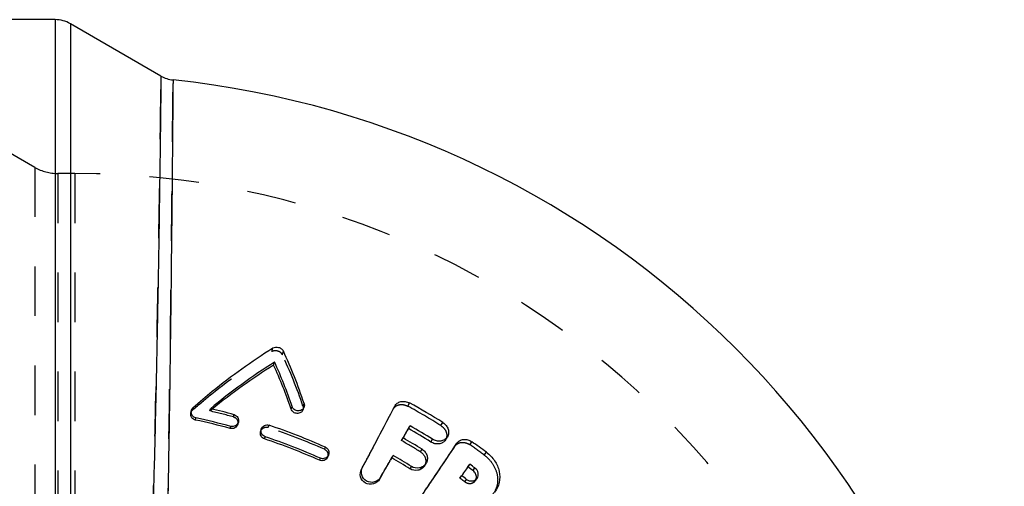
# Model space of a CAD drawing. Header units: millimetres. Extents: x 378 to 617, y 378 to 617.
# Tile 4 of 4: x 479 to 609, y 555 to 617. Entities that reach past the tile are written whole.
import ezdxf

# ---------------------------------------------------------------- set-up
doc = ezdxf.new("R2010")
doc.units = ezdxf.units.MM
doc.header["$LTSCALE"] = 65.185185
doc.linetypes.add('HIDDEN', pattern=[0.2, 0.1, -0.1])
doc.layers.add('KOERPER', color=7, linetype='CONTINUOUS')
doc.layers.add('KONST.EL_MIT_GEO', color=7, linetype='CONTINUOUS')

msp = doc.modelspace()

# ---------------------------------------------------------------- linework, layer by layer
at = {"layer": 'KOERPER', "color": 7, "linetype": 'Continuous'}
for p, q in [((484.05, 616.73), (412.63, 616.73)), ((497.97, 609.31), (486.05, 616.19))]:
    msp.add_line(p, q, dxfattribs=at)
at = {"layer": 'KOERPER', "color": 8, "linetype": 'HIDDEN'}
for q in [(484.38, 596.48), (486.63, 547.98)]:
    msp.add_line((486.63, 596.48), q, dxfattribs=at)
at = {"layer": 'KOERPER', "color": 7, "linetype": 'Continuous'}
msp.add_arc((486.63, 486.48), 123, 6.0362, 83.9639, dxfattribs=at)
at = {"layer": 'KOERPER', "color": 8, "linetype": 'HIDDEN'}
msp.add_arc((486.63, 486.48), 110, 0, 90, dxfattribs=at)
at = {"layer": 'KONST.EL_MIT_GEO', "color": 7, "linetype": 'Continuous'}
for p, q in [((484.05, 616.73), (484.05, 490.36)), ((486.05, 616.19), (486.05, 490.81)), ((512.78, 571.25), (512.91, 571.67)), ((501.96, 565.24), (501.9, 564.94)), ((515.1, 565.47), (515.22, 565.81)), ((516.65, 565.38), (516.79, 565.73)), ((502.51, 564.03), (502.57, 564.31)), ((508.07, 563.48), (508.15, 563.77)), ((507.09, 562.92), (507.16, 563.2)), ((511.17, 562.83), (511.08, 562.54)), ((511.58, 561.56), (511.67, 561.83)), ((533.48, 561.13), (533.71, 561.5)), ((535.4, 561.41), (535.65, 561.79)), ((525.78, 560.22), (525.95, 560.54)), ((518.83, 558.74), (518.94, 559)), ((519.87, 559.14), (520, 559.42)), ((528.33, 559.04), (528.15, 558.73)), ((528.41, 559.18), (528.33, 559.04)), ((528.51, 559.36), (528.41, 559.18)), ((530.74, 557.61), (530.93, 557.92)), ((532.63, 557.97), (532.83, 558.29)), ((539.02, 557.37), (539.28, 557.71)), ((526.72, 556.25), (526.87, 556.52)), ((533.36, 555.67), (533.56, 555.97))]:
    msp.add_line(p, q, dxfattribs=at)
at = {"layer": 'KONST.EL_MIT_GEO', "color": 8, "linetype": 'HIDDEN'}
for p, q in [((481.38, 597.28), (471.52, 602.97)), ((481.38, 597.28), (481.38, 498.67)), ((484.38, 596.48), (484.38, 499.48)), ((486.63, 596.48), (484.38, 596.48)), ((512.54, 573.07), (512.68, 573.52)), ((513.93, 572.63), (514.07, 573.08)), ((516.66, 565.87), (516.8, 566.22)), ((530.44, 565.86), (530.66, 566.27)), ((502.16, 565.39), (502.22, 565.69)), ((504.41, 565.22), (504.48, 565.52)), ((504.72, 565.47), (504.6, 565.37)), ((528.52, 565.46), (528.74, 565.86)), ((507.51, 564.44), (507.6, 564.74)), ((534.8, 563.29), (535.05, 563.69)), ((512.09, 563.05), (512.19, 563.35)), ((530.53, 562.9), (530.74, 563.28)), ((529.63, 561.32), (529.83, 561.67)), ((538.6, 560.78), (538.87, 561.17)), ((519.48, 560.18), (519.61, 560.46)), ((525.78, 560.22), (525.95, 560.54)), ((525.78, 560.22), (525.87, 560.39)), ((525.87, 560.39), (525.95, 560.54)), ((532.11, 559.84), (532.32, 560.18)), ((536.65, 560.59), (536.9, 560.97)), ((540.51, 559.41), (540.79, 559.79)), ((528.23, 558.87), (528.15, 558.74)), ((528.23, 558.87), (528.41, 559.18)), ((528.32, 559.02), (528.23, 558.87)), ((528.33, 559.04), (528.32, 559.02)), ((524.36, 557.55), (524.5, 557.83)), ((524.36, 557.55), (524.5, 557.82)), ((538.36, 557.85), (538.61, 558.2)), ((533.36, 555.67), (533.56, 555.97)), ((533.46, 555.82), (533.56, 555.97)), ((537.3, 556.37), (537.53, 556.69)), ((537.94, 555.9), (538.18, 556.22)), ((539.31, 556.01), (539.56, 556.35)), ((533.36, 555.67), (533.46, 555.82))]:
    msp.add_line(p, q, dxfattribs=at)
at = {"layer": 'KONST.EL_MIT_GEO', "color": 7, "linetype": 'Continuous'}
for centre, radius, start, end in [((484.05, 612.73), 4, 60, 90), ((499.97, 612.77), 4, 240, 263.9672), ((456.61, 546.3), 63.4, 18.3175, 24.9908), ((555.91, 503.85), 80.3, 122.3787, 129.8293), ((455.56, 545.67), 62.97, 18.6564, 24.3912), ((555.02, 503.81), 79.58, 122.0621, 129.21), ((456.1, 545.17), 62.4, 18.9862, 24.7088), ((486.63, 486.48), 91.15, 57.906, 61.1061), ((485.35, 483.02), 84.69, 74.7712, 76.9458), ((117.39, 777.53), 462.61, 332.0272, 332.771), ((129.94, 770.47), 448.21, 332.071, 332.7806), ((485.34, 483.02), 82.81, 74.7734, 78.0316), ((485.32, 482.96), 83.15, 74.7703, 78.0266), ((485.85, 484.63), 83, 66, 71.4972), ((92.09, 810.14), 503.35, 330.4195, 330.6304), ((486.63, 486.48), 88.14, 57.8902, 60.1268), ((486.63, 486.48), 88.57, 57.8902, 60.1268), ((485.91, 484.83), 80.9, 65.9944, 71.5054), ((485.9, 484.81), 81.22, 65.9945, 71.504), ((486.62, 486.24), 86.93, 58.2796, 60.1913), ((486.63, 486.48), 91.15, 53.5439, 55.031), ((78.65, 798.09), 506.47, 331.6803, 331.9878), ((-58.74, 956.03), 714.75, 325.96276, 326.44497), ((-40.49, 943.3), 692.5, 325.99111, 326.4512), ((36.94, 841.66), 566.87, 329.8008, 330.059), ((486.63, 486.26), 83.88, 58.2796, 60.1911), ((486.63, 486.26), 84.25, 58.2806, 60.192), ((-141.02, 1045.37), 836.21, 324.23927, 324.36616), ((486.63, 486.48), 88.15, 53.5334, 54.0624), ((486.63, 486.48), 88.58, 53.5334, 54.0624), ((486.63, 486.48), 86.73, 53.5286, 54.0573), ((-114.9, 993.96), 782.52, 325.73909, 325.93732)]:
    msp.add_arc(centre, radius, start, end, dxfattribs=at)
at = {"layer": 'KONST.EL_MIT_GEO', "color": 8, "linetype": 'HIDDEN'}
for centre, radius, start, end in [((484.38, 602.48), 6, 240, 270), ((457.12, 545.78), 62.83, 18.6457, 25.3032), ((556.88, 501.41), 82.62, 129.2591, 129.4296), ((485.37, 483.08), 84.32, 74.7741, 76.9497), ((486.63, 486.48), 90.67, 57.906, 61.1061), ((485.86, 484.66), 82.66, 65.9997, 71.4984), ((103.32, 803.27), 490.18, 330.4229, 330.6361), ((486.61, 486.24), 86.53, 58.2788, 60.1904), ((93.38, 789.85), 489.6, 331.7113, 332.0293), ((486.63, 486.48), 90.68, 53.5439, 55.031), ((55.13, 830.78), 545.68, 329.8709, 330.0964), ((-123.53, 1032.24), 814.34, 324.24137, 324.3696), ((486.63, 486.48), 86.33, 53.5286, 54.0573), ((-93.5, 979.06), 756.44, 325.75921, 325.96416)]:
    msp.add_arc(centre, radius, start, end, dxfattribs=at)
at = {"layer": 'KONST.EL_MIT_GEO', "color": 7, "linetype": 'Continuous'}
for points, knots in [([(497.97, 609.31), (497.97, 609.32), (497.97, 609.18), (497.97, 609.12), (497.97, 608.84), (497.96, 608.37), (497.95, 607.49), (497.93, 606.2), (497.91, 604.55), (497.89, 602.54), (497.86, 600.21), (497.81, 596.47), (497.73, 591.08), (497.62, 583.86), (497.47, 575.76), (497.29, 566.97), (497.07, 557.72), (496.79, 548.21), (496.45, 538.67), (496.02, 529.31), (495.48, 520.33), (494.78, 511.9), (493.86, 504.16), (492.98, 499.27), (492.4, 496.99)], [0, 0, 0, 0, 0.000418, 0.001672, 0.003758, 0.006675, 0.01498, 0.026534, 0.041266, 0.059085, 0.079882, 0.103527, 0.158766, 0.223447, 0.295994, 0.374651, 0.457534, 0.542685, 0.628133, 0.711954, 0.792365, 0.867817, 0.937152, 1, 1, 1, 1]), ([(499.55, 608.79), (499.55, 608.86), (499.55, 608.52), (499.55, 608.37), (499.54, 607.81), (499.54, 607), (499.53, 605.68), (499.51, 604.03), (499.49, 602.03), (499.47, 599.69), (499.44, 595.95), (499.38, 590.57), (499.31, 583.35), (499.21, 575.26), (499.09, 566.5), (498.94, 557.27), (498.7, 544.66), (498.4, 532.16), (497.97, 520.03), (497.6, 511.63), (497.16, 503.82), (496.8, 498.83), (496.58, 496.43)], [0, 0, 0, 0, 0.001675, 0.003765, 0.006687, 0.015006, 0.026579, 0.041335, 0.059181, 0.080007, 0.103682, 0.158976, 0.223697, 0.296252, 0.374869, 0.457649, 0.542619, 0.71128, 0.791307, 0.866441, 0.935825, 1, 1, 1, 1]), ([(502.22, 565.69), (503.04, 566.41), (506.36, 569.23), (509.91, 571.78), (512.68, 573.52)], [0, 0, 0, 0, 0.251058, 1, 1, 1, 1]), ([(512.68, 573.52), (512.9, 573.65), (513.36, 573.68), (513.83, 573.42), (514.02, 573.2), (514.07, 573.08)], [0, 0, 0, 0, 0.4856, 0.755879, 1, 1, 1, 1]), ([(528.74, 565.86), (528.81, 566), (529.04, 566.27), (529.54, 566.5), (530.12, 566.5), (530.49, 566.37), (530.66, 566.27)], [0, 0, 0, 0, 0.224113, 0.466816, 0.729915, 1, 1, 1, 1]), ([(502.51, 564.03), (502.32, 564.07), (501.95, 564.3), (501.86, 564.74), (501.9, 564.94)], [0, 0, 0, 0, 0.481843, 1, 1, 1, 1]), ([(502.57, 564.31), (502.38, 564.35), (502.01, 564.59), (501.92, 565.03), (501.96, 565.24)], [0, 0, 0, 0, 0.479571, 1, 1, 1, 1]), ([(501.96, 565.24), (501.97, 565.28), (502.02, 565.45), (502.12, 565.6), (502.22, 565.69)], [0, 0, 0, 0, 0.259393, 1, 1, 1, 1]), ([(516.65, 565.38), (516.6, 565.23), (516.37, 564.96), (515.86, 564.85), (515.37, 565.02), (515.15, 565.31), (515.1, 565.47)], [0, 0, 0, 0, 0.240755, 0.488708, 0.749283, 1, 1, 1, 1]), ([(516.79, 565.73), (516.73, 565.58), (516.5, 565.31), (515.99, 565.19), (515.49, 565.36), (515.27, 565.65), (515.22, 565.81)], [0, 0, 0, 0, 0.242244, 0.490042, 0.749461, 1, 1, 1, 1]), ([(508.15, 563.77), (508.09, 563.57), (507.81, 563.2), (507.36, 563.14), (507.16, 563.2)], [0, 0, 0, 0, 0.508989, 1, 1, 1, 1]), ([(507.6, 564.74), (507.79, 564.69), (508.15, 564.41), (508.2, 563.96), (508.15, 563.77)], [0, 0, 0, 0, 0.496241, 1, 1, 1, 1]), ([(535.05, 563.69), (535.22, 563.59), (535.51, 563.33), (535.79, 562.84), (535.86, 562.28), (535.74, 561.93), (535.65, 561.79)], [0, 0, 0, 0, 0.263321, 0.51641, 0.765885, 1, 1, 1, 1]), ([(508.07, 563.48), (508.01, 563.28), (507.73, 562.92), (507.28, 562.87), (507.09, 562.92)], [0, 0, 0, 0, 0.506741, 1, 1, 1, 1]), ([(511.58, 561.56), (511.39, 561.62), (511.05, 561.91), (511.02, 562.35), (511.08, 562.54)], [0, 0, 0, 0, 0.493592, 1, 1, 1, 1]), ([(511.67, 561.83), (511.48, 561.89), (511.14, 562.19), (511.11, 562.63), (511.17, 562.83)], [0, 0, 0, 0, 0.491311, 1, 1, 1, 1]), ([(511.17, 562.83), (511.24, 563.03), (511.54, 563.38), (512, 563.41), (512.19, 563.35)], [0, 0, 0, 0, 0.507464, 1, 1, 1, 1]), ([(535.4, 561.41), (535.31, 561.27), (535.04, 561.02), (534.53, 560.85), (533.98, 560.89), (533.64, 561.04), (533.48, 561.13)], [0, 0, 0, 0, 0.238302, 0.483646, 0.736483, 1, 1, 1, 1]), ([(535.65, 561.79), (535.55, 561.64), (535.29, 561.4), (534.77, 561.22), (534.22, 561.26), (533.87, 561.4), (533.71, 561.5)], [0, 0, 0, 0, 0.239637, 0.485448, 0.737504, 1, 1, 1, 1]), ([(536.9, 560.97), (537, 561.1), (537.25, 561.34), (537.77, 561.51), (538.35, 561.45), (538.71, 561.28), (538.87, 561.17)], [0, 0, 0, 0, 0.224331, 0.467554, 0.730863, 1, 1, 1, 1]), ([(519.61, 560.46), (519.79, 560.38), (520.1, 560.05), (520.08, 559.6), (520, 559.42)], [0, 0, 0, 0, 0.493102, 1, 1, 1, 1]), ([(532.32, 560.18), (532.48, 560.08), (532.76, 559.83), (533.02, 559.33), (533.05, 558.78), (532.93, 558.44), (532.83, 558.29)], [0, 0, 0, 0, 0.255859, 0.514525, 0.760625, 1, 1, 1, 1]), ([(540.79, 559.79), (541.21, 559.48), (541.94, 558.73), (542.57, 557.31), (542.59, 555.8), (542.15, 554.9), (541.85, 554.54)], [0, 0, 0, 0, 0.263815, 0.516995, 0.763294, 1, 1, 1, 1]), ([(519.87, 559.14), (519.79, 558.96), (519.46, 558.64), (519.01, 558.66), (518.83, 558.74)], [0, 0, 0, 0, 0.509925, 1, 1, 1, 1]), ([(520, 559.42), (519.91, 559.23), (519.58, 558.91), (519.12, 558.92), (518.94, 559)], [0, 0, 0, 0, 0.512165, 1, 1, 1, 1]), ([(526.72, 556.25), (526.55, 555.96), (525.95, 555.48), (524.8, 555.6), (524.1, 556.5), (524.2, 557.26), (524.36, 557.55)], [0, 0, 0, 0, 0.2477, 0.503041, 0.754701, 1, 1, 1, 1]), ([(526.87, 556.52), (526.7, 556.22), (526.1, 555.74), (524.94, 555.85), (524.24, 556.77), (524.34, 557.53), (524.5, 557.83)], [0, 0, 0, 0, 0.248787, 0.503016, 0.753603, 1, 1, 1, 1]), ([(532.63, 557.97), (532.54, 557.83), (532.28, 557.58), (531.62, 557.31), (531.04, 557.43), (530.74, 557.61)], [0, 0, 0, 0, 0.243794, 0.497247, 1, 1, 1, 1]), ([(532.83, 558.29), (532.74, 558.15), (532.48, 557.89), (531.81, 557.62), (531.23, 557.73), (530.93, 557.92)], [0, 0, 0, 0, 0.245201, 0.499243, 1, 1, 1, 1]), ([(539.47, 556.47), (539.48, 556.64), (539.39, 556.99), (539.16, 557.26), (539.02, 557.37)], [0, 0, 0, 0, 0.488381, 1, 1, 1, 1]), ([(539.56, 556.35), (539.63, 556.44), (539.73, 556.67), (539.74, 557.19), (539.49, 557.56), (539.28, 557.71)], [0, 0, 0, 0, 0.232837, 0.478672, 1, 1, 1, 1]), ([(538.18, 556.22), (538.39, 556.07), (538.8, 555.94), (539.29, 556.09), (539.49, 556.25), (539.56, 556.35)], [0, 0, 0, 0, 0.51488, 0.76452, 1, 1, 1, 1])]:
    msp.add_open_spline(points, degree=3, knots=knots, dxfattribs=at)
at = {"layer": 'KONST.EL_MIT_GEO', "color": 8, "linetype": 'HIDDEN'}
for points, knots in [([(492.4, 496.99), (492.98, 499.27), (493.86, 504.16), (494.78, 511.9), (495.48, 520.33), (496.21, 532.51), (496.82, 548.17), (497.3, 566.5), (497.57, 580.91), (497.73, 591.08), (497.82, 597.25), (497.89, 602.21), (497.93, 605.53), (497.95, 607.5), (497.96, 608.49), (497.97, 609.06), (497.97, 609.31)], [0, 0, 0, 0, 0.062849, 0.132183, 0.207636, 0.288048, 0.457317, 0.62535, 0.776554, 0.841235, 0.896473, 0.940915, 0.973467, 0.985021, 0.993325, 1, 1, 1, 1]), ([(496.58, 496.43), (496.8, 498.83), (497.16, 503.82), (497.6, 511.63), (497.97, 520.03), (498.4, 532.16), (498.78, 547.76), (499.04, 563.31), (499.21, 575.26), (499.31, 583.35), (499.38, 590.57), (499.45, 596.73), (499.49, 601.7), (499.52, 605.02), (499.54, 606.99), (499.54, 607.98), (499.55, 608.54), (499.55, 608.79)], [0, 0, 0, 0, 0.064175, 0.133559, 0.208694, 0.288722, 0.457385, 0.625134, 0.703751, 0.776306, 0.841026, 0.896321, 0.94082, 0.973422, 0.984995, 0.993314, 1, 1, 1, 1]), ([(502.16, 565.39), (502.97, 566.1), (506.28, 568.86), (509.8, 571.37), (512.54, 573.07)], [0, 0, 0, 0, 0.251033, 1, 1, 1, 1]), ([(512.54, 573.07), (512.76, 573.2), (513.35, 573.24), (513.82, 572.88), (513.93, 572.63)], [0, 0, 0, 0, 0.490729, 1, 1, 1, 1]), ([(501.9, 564.94), (501.91, 564.98), (501.96, 565.15), (502.06, 565.3), (502.16, 565.39)], [0, 0, 0, 0, 0.259806, 1, 1, 1, 1]), ([(528.52, 565.46), (528.6, 565.6), (528.82, 565.87), (529.32, 566.08), (529.89, 566.08), (530.26, 565.95), (530.44, 565.86)], [0, 0, 0, 0, 0.222812, 0.465045, 0.728807, 1, 1, 1, 1]), ([(507.51, 564.44), (507.71, 564.38), (508.07, 564.12), (508.12, 563.67), (508.07, 563.48)], [0, 0, 0, 0, 0.498482, 1, 1, 1, 1]), ([(511.08, 562.54), (511.15, 562.74), (511.44, 563.09), (511.9, 563.11), (512.09, 563.05)], [0, 0, 0, 0, 0.505248, 1, 1, 1, 1]), ([(534.8, 563.29), (534.96, 563.19), (535.25, 562.94), (535.54, 562.44), (535.61, 561.9), (535.49, 561.55), (535.4, 561.41)], [0, 0, 0, 0, 0.264319, 0.518154, 0.767186, 1, 1, 1, 1]), ([(536.65, 560.59), (536.74, 560.72), (537, 560.96), (537.51, 561.12), (538.08, 561.06), (538.44, 560.89), (538.6, 560.78)], [0, 0, 0, 0, 0.223031, 0.465789, 0.729761, 1, 1, 1, 1]), ([(519.48, 560.18), (519.66, 560.09), (519.98, 559.78), (519.96, 559.33), (519.87, 559.14)], [0, 0, 0, 0, 0.495346, 1, 1, 1, 1]), ([(532.11, 559.84), (532.42, 559.65), (532.79, 559.17), (532.84, 558.45), (532.72, 558.12), (532.63, 557.97)], [0, 0, 0, 0, 0.512169, 0.759887, 1, 1, 1, 1]), ([(540.51, 559.41), (540.93, 559.1), (541.65, 558.35), (542.29, 556.95), (542.31, 555.46), (541.88, 554.57), (541.59, 554.21)], [0, 0, 0, 0, 0.264961, 0.518755, 0.764607, 1, 1, 1, 1]), ([(537.94, 555.9), (538.15, 555.74), (538.56, 555.62), (539.04, 555.76), (539.23, 555.92), (539.31, 556.01)], [0, 0, 0, 0, 0.5169, 0.765872, 1, 1, 1, 1])]:
    msp.add_open_spline(points, degree=3, knots=knots, dxfattribs=at)
at = {"layer": 'KONST.EL_MIT_GEO', "color": 7, "linetype": 'Continuous'}
for points in [[(516.8, 566.22), (516.85, 566.07), (516.85, 565.88), (516.79, 565.73)], [(539.41, 556.2), (539.44, 556.28), (539.46, 556.38), (539.47, 556.47)]]:
    msp.add_open_spline(points, degree=3, dxfattribs=at)
at = {"layer": 'KONST.EL_MIT_GEO', "color": 8, "linetype": 'HIDDEN'}
for points in [[(516.66, 565.87), (516.71, 565.71), (516.71, 565.53), (516.65, 565.38)], [(527.08, 556.88), (526.96, 556.67), (526.84, 556.46), (526.72, 556.25)], [(539.31, 556.01), (539.35, 556.07), (539.38, 556.13), (539.41, 556.2)]]:
    msp.add_open_spline(points, degree=3, dxfattribs=at)

doc.saveas('drawing.dxf')
